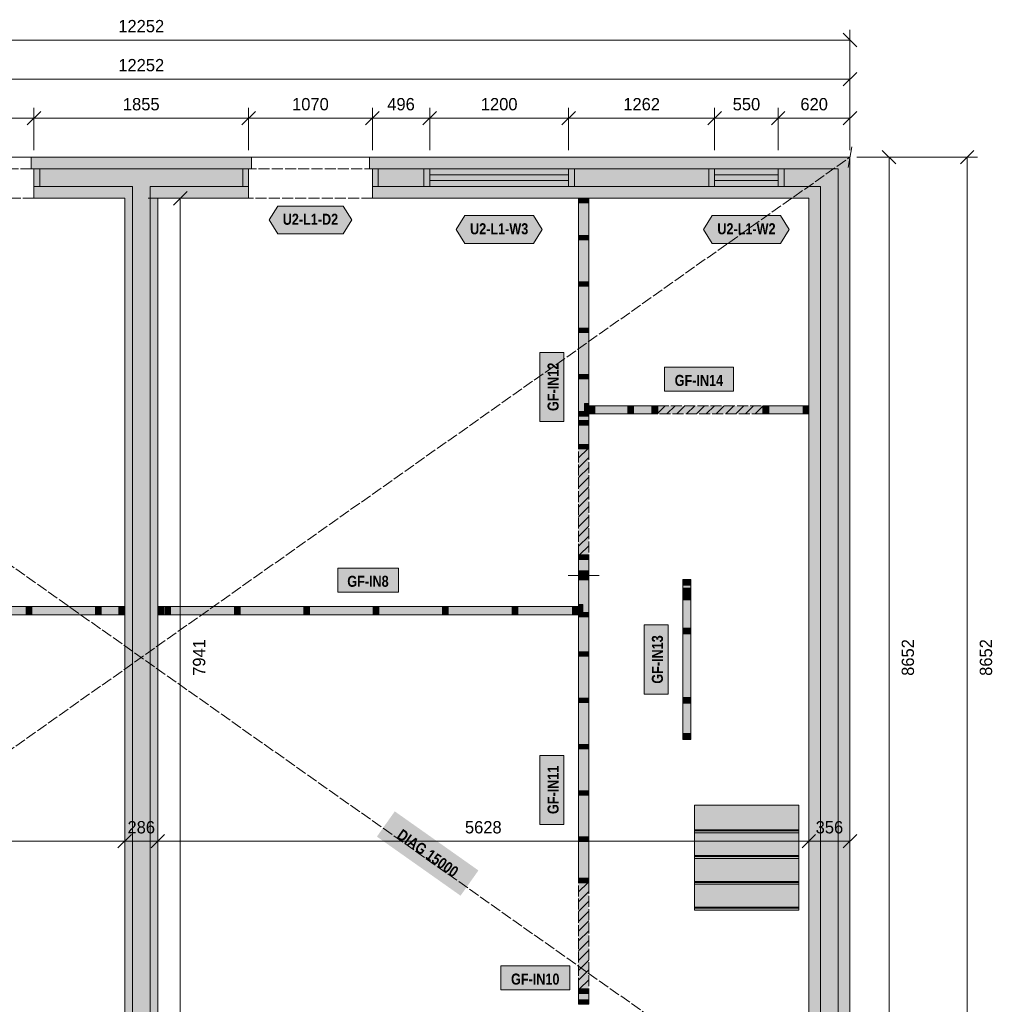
# Model space of a CAD drawing. Header units: millimetres. Extents: x 17 to 413, y 4 to 292.
# Tile 3 of 5: x 149 to 261, y 109 to 222. Entities that reach past the tile are written whole.
import ezdxf
from ezdxf.enums import TextEntityAlignment as Align

# ---------------------------------------------------------------- set-up
doc = ezdxf.new("R2010")
doc.units = ezdxf.units.MM
doc.linetypes.add('DASHED', pattern=[1.524, 1.27, -0.254])
for name, color, linetype in [('FILL-C_B2B2B5', 7, 'Continuous'), ('FILL-EPS', 7, 'Continuous'), ('FILL-TEAL_DK', 7, 'Continuous'), ('FILL-TIMBER', 7, 'Continuous'), ('FILL-WHITE', 7, 'Continuous'), ('LINE-C_85297A', 7, 'Continuous'), ('LINE-C_85297A-DASH', 7, 'DASHED'), ('LINE-INK', 7, 'Continuous'), ('LINE-INK-DASH', 7, 'DASHED'), ('LINE-STEEL_GREY', 7, 'Continuous'), ('LINE-STEEL_GREY-DASH', 7, 'DASHED'), ('LINE-TEAL_DK', 7, 'Continuous'), ('LINE-TIMBER_DK', 7, 'Continuous'), ('TEXT-C_85297A', 7, 'Continuous'), ('TEXT-INK', 7, 'Continuous'), ('TEXT-TEAL_DK', 7, 'Continuous')]:
    doc.layers.add(name, color=color, linetype=linetype)
doc.styles.add('OpenSansCondensed-Bold', font='OpenSansCondensed-Bold.ttf')

msp = doc.modelspace()

# ---------------------------------------------------------------- hatches: boundary and pattern name
at = {"layer": 'FILL-C_B2B2B5', "true_color": 0xb2b2b5}
h = msp.add_hatch(color=253, dxfattribs=at)
h.dxf.hatch_style = 1
h.paths.add_polyline_path([(150.63, 205.08), (175.36, 205.08), (175.36, 203.05), (164.02, 203.05), (164.02, 94.45), (170.75, 94.45), (170.75, 92.42), (155.26, 92.42), (155.26, 94.45), (161.98, 94.45), (161.98, 203.05), (150.63, 203.05)])
h = msp.add_hatch(color=253, dxfattribs=at)
h.dxf.hatch_style = 1
h.paths.add_polyline_path([(189.64, 205.08), (243.33, 205.08), (243.33, 92.42), (230.14, 92.42), (230.14, 94.45), (241.3, 94.45), (241.3, 203.05), (189.64, 203.05)])
at = {"layer": 'FILL-EPS', "true_color": 0xccffff}
h = msp.add_hatch(color=7, dxfattribs=at)
h.dxf.hatch_style = 1
h.paths.add_polyline_path([(150.63, 205.09), (150.3, 205.09), (150.3, 206.43), (175.7, 206.43), (175.7, 205.09), (175.36, 205.09), (175.36, 205.08), (150.63, 205.08)])
h = msp.add_hatch(color=7, dxfattribs=at)
h.dxf.hatch_style = 1
h.paths.add_polyline_path([(189.64, 205.09), (189.3, 205.09), (189.3, 206.43), (244.68, 206.43), (244.68, 91.07), (229.81, 91.07), (229.81, 92.41), (230.14, 92.41), (230.14, 92.42), (243.33, 92.42), (243.33, 205.08), (189.64, 205.08)])
h = msp.add_hatch(color=7, dxfattribs=at)
h.dxf.hatch_style = 1
h.paths.add_polyline_path([(150.63, 201.69), (150.63, 203.05), (161.98, 203.05), (161.98, 94.45), (155.26, 94.45), (155.26, 95.81), (161.1, 95.81), (161.1, 201.69)])
h = msp.add_hatch(color=7, dxfattribs=at)
h.dxf.hatch_style = 1
h.paths.add_polyline_path([(175.36, 201.69), (164.91, 201.69), (164.91, 95.81), (170.75, 95.81), (170.75, 94.45), (164.02, 94.45), (164.02, 203.05), (175.36, 203.05)])
h = msp.add_hatch(color=7, dxfattribs=at)
h.dxf.hatch_style = 1
h.paths.add_polyline_path([(239.94, 201.69), (189.64, 201.69), (189.64, 203.05), (241.3, 203.05), (241.3, 94.45), (230.14, 94.45), (230.14, 95.81), (239.94, 95.81)])
at = {"layer": 'FILL-TEAL_DK', "true_color": 0x006b5c}
h = msp.add_hatch(color=126, dxfattribs=at)
h.dxf.hatch_style = 1
h.paths.add_polyline_path([(150.63, 203.04), (150.63, 205.08), (151.3, 205.08), (151.3, 203.04), (150.63, 203.04)])
h = msp.add_hatch(color=126, dxfattribs=at)
h.dxf.hatch_style = 1
h.paths.add_polyline_path([(174.7, 203.04), (174.7, 205.08), (175.37, 205.08), (175.37, 203.04), (174.7, 203.04)])
h = msp.add_hatch(color=126, dxfattribs=at)
h.dxf.hatch_style = 1
h.paths.add_polyline_path([(189.64, 203.04), (189.64, 205.08), (190.3, 205.08), (190.3, 203.04), (189.64, 203.04)])
h = msp.add_hatch(color=126, dxfattribs=at)
h.dxf.hatch_style = 1
h.paths.add_polyline_path([(195.58, 205.08), (196.25, 205.08), (196.25, 203.04), (195.58, 203.04)])
h = msp.add_hatch(color=126, dxfattribs=at)
h.dxf.hatch_style = 1
h.paths.add_polyline_path([(212.25, 205.08), (212.92, 205.08), (212.92, 203.04), (212.25, 203.04)])
h = msp.add_hatch(color=126, dxfattribs=at)
h.dxf.hatch_style = 1
h.paths.add_polyline_path([(228.42, 205.08), (229.08, 205.08), (229.08, 203.04), (228.42, 203.04)])
h = msp.add_hatch(color=126, dxfattribs=at)
h.dxf.hatch_style = 1
h.paths.add_polyline_path([(236.42, 205.08), (237.08, 205.08), (237.08, 203.04), (236.42, 203.04)])
at = {"layer": 'FILL-TIMBER', "true_color": 0xeddbb8}
h = msp.add_hatch(color=254, dxfattribs=at)
h.dxf.hatch_style = 1
h.paths.add_polyline_path([(214.58, 201.69), (214.58, 201.38), (214.58, 201.18), (214.11, 201.18), (213.39, 201.18), (213.39, 201.49), (213.39, 201.69), (213.85, 201.69)])
h = msp.add_hatch(color=254, dxfattribs=at)
h.dxf.hatch_style = 1
h.paths.add_polyline_path([(214.58, 197.39), (214.58, 197.09), (214.58, 196.89), (214.11, 196.89), (213.39, 196.89), (213.39, 197.2), (213.39, 197.39), (213.85, 197.39)])
h = msp.add_hatch(color=254, dxfattribs=at)
h.dxf.hatch_style = 1
h.paths.add_polyline_path([(214.58, 192.06), (214.58, 191.75), (214.58, 191.55), (214.11, 191.55), (213.39, 191.55), (213.39, 191.86), (213.39, 192.06), (213.85, 192.06)])
h = msp.add_hatch(color=254, dxfattribs=at)
h.dxf.hatch_style = 1
h.paths.add_polyline_path([(214.58, 186.73), (214.58, 186.42), (214.58, 186.22), (214.11, 186.22), (213.39, 186.22), (213.39, 186.53), (213.39, 186.73), (213.85, 186.73)])
h = msp.add_hatch(color=254, dxfattribs=at)
h.dxf.hatch_style = 1
h.paths.add_polyline_path([(214.58, 181.39), (214.58, 181.09), (214.58, 180.89), (214.11, 180.89), (213.39, 180.89), (213.39, 181.2), (213.39, 181.39), (213.85, 181.39)])
h = msp.add_hatch(color=254, dxfattribs=at)
h.dxf.hatch_style = 1
h.paths.add_polyline_path([(214.58, 177.1), (214.58, 176.79), (214.58, 176.59), (214.11, 176.59), (213.39, 176.59), (213.39, 176.9), (213.39, 177.1), (213.85, 177.1)])
h = msp.add_hatch(color=254, dxfattribs=at)
h.dxf.hatch_style = 1
h.paths.add_polyline_path([(214.58, 178.03), (214.58, 177.46), (214.58, 177.1), (214.38, 177.1), (214.07, 177.1), (214.07, 177.67), (214.07, 178.03), (214.27, 178.03)])
h = msp.add_hatch(color=254, dxfattribs=at)
h.dxf.hatch_style = 1
h.paths.add_polyline_path([(215.27, 176.85), (214.86, 176.85), (214.6, 176.85), (214.6, 177.2), (214.6, 177.78), (215.01, 177.78), (215.27, 177.78), (215.27, 177.42)])
h = msp.add_hatch(color=254, dxfattribs=at)
h.dxf.hatch_style = 1
h.paths.add_polyline_path([(219.73, 176.85), (219.31, 176.85), (219.06, 176.85), (219.06, 177.2), (219.06, 177.78), (219.47, 177.78), (219.73, 177.78), (219.73, 177.42)])
h = msp.add_hatch(color=254, dxfattribs=at)
h.dxf.hatch_style = 1
h.paths.add_polyline_path([(222.52, 176.85), (222.1, 176.85), (221.85, 176.85), (221.85, 177.2), (221.85, 177.78), (222.26, 177.78), (222.52, 177.78), (222.52, 177.42)])
h = msp.add_hatch(color=254, dxfattribs=at)
h.dxf.hatch_style = 1
h.paths.add_polyline_path([(235.32, 176.85), (234.9, 176.85), (234.65, 176.85), (234.65, 177.2), (234.65, 177.78), (235.06, 177.78), (235.32, 177.78), (235.32, 177.42)])
h = msp.add_hatch(color=254, dxfattribs=at)
h.dxf.hatch_style = 1
h.paths.add_polyline_path([(239.94, 176.85), (239.52, 176.85), (239.27, 176.85), (239.27, 177.2), (239.27, 177.78), (239.68, 177.78), (239.94, 177.78), (239.94, 177.42)])
h = msp.add_hatch(color=254, dxfattribs=at)
h.dxf.hatch_style = 1
h.paths.add_polyline_path([(214.58, 176.06), (214.58, 175.75), (214.58, 175.55), (214.11, 175.55), (213.39, 175.55), (213.39, 175.86), (213.39, 176.06), (213.85, 176.06)])
h = msp.add_hatch(color=254, dxfattribs=at)
h.dxf.hatch_style = 1
h.paths.add_polyline_path([(214.58, 173.31), (214.58, 173), (214.58, 172.81), (214.11, 172.81), (213.39, 172.81), (213.39, 173.12), (213.39, 173.31), (213.85, 173.31)])
h = msp.add_hatch(color=254, dxfattribs=at)
h.dxf.hatch_style = 1
h.paths.add_polyline_path([(214.58, 160.57), (214.58, 160.26), (214.58, 160.06), (214.11, 160.06), (213.39, 160.06), (213.39, 160.37), (213.39, 160.57), (213.85, 160.57)])
h = msp.add_hatch(color=254, dxfattribs=at)
h.dxf.hatch_style = 1
h.paths.add_polyline_path([(214.58, 158.73), (214.58, 158.42), (214.58, 158.22), (214.11, 158.22), (213.39, 158.22), (213.39, 158.53), (213.39, 158.73), (213.85, 158.73)])
h = msp.add_hatch(color=254, dxfattribs=at)
h.dxf.hatch_style = 1
h.paths.add_polyline_path([(214.58, 158.19), (214.58, 157.88), (214.58, 157.69), (214.11, 157.69), (213.39, 157.69), (213.39, 158), (213.39, 158.19), (213.85, 158.19)])
h = msp.add_hatch(color=254, dxfattribs=at)
h.dxf.hatch_style = 1
h.paths.add_polyline_path([(226.34, 157.32), (226.34, 157.07), (225.98, 157.07), (225.4, 157.07), (225.4, 157.48), (225.4, 157.73), (225.76, 157.73), (226.34, 157.73)])
h = msp.add_hatch(color=254, dxfattribs=at)
h.dxf.hatch_style = 1
h.paths.add_polyline_path([(226.34, 156.33), (226.34, 156.08), (225.98, 156.08), (225.4, 156.08), (225.4, 156.49), (225.4, 156.74), (225.76, 156.74), (226.34, 156.74)])
h = msp.add_hatch(color=254, dxfattribs=at)
h.dxf.hatch_style = 1
h.paths.add_polyline_path([(226.34, 155.67), (226.34, 155.41), (225.97, 155.41), (225.4, 155.41), (225.4, 155.81), (225.4, 156.08), (225.76, 156.08), (226.34, 156.08)])
h = msp.add_hatch(color=254, dxfattribs=at)
h.dxf.hatch_style = 1
h.paths.add_polyline_path([(150.39, 153.68), (149.98, 153.68), (149.73, 153.68), (149.73, 154.04), (149.73, 154.61), (150.14, 154.61), (150.39, 154.61), (150.39, 154.26)])
h = msp.add_hatch(color=254, dxfattribs=at)
h.dxf.hatch_style = 1
h.paths.add_polyline_path([(158.39, 153.68), (157.98, 153.68), (157.73, 153.68), (157.73, 154.04), (157.73, 154.61), (158.14, 154.61), (158.39, 154.61), (158.39, 154.26)])
h = msp.add_hatch(color=254, dxfattribs=at)
h.dxf.hatch_style = 1
h.paths.add_polyline_path([(161.09, 153.68), (160.68, 153.68), (160.43, 153.68), (160.43, 154.04), (160.43, 154.61), (160.84, 154.61), (161.09, 154.61), (161.09, 154.26)])
h = msp.add_hatch(color=254, dxfattribs=at)
h.dxf.hatch_style = 1
h.paths.add_polyline_path([(165.57, 153.68), (165.16, 153.68), (164.91, 153.68), (164.91, 154.04), (164.91, 154.61), (165.32, 154.61), (165.57, 154.61), (165.57, 154.26)])
h = msp.add_hatch(color=254, dxfattribs=at)
h.dxf.hatch_style = 1
h.paths.add_polyline_path([(166.39, 153.68), (165.98, 153.68), (165.73, 153.68), (165.73, 154.04), (165.73, 154.61), (166.14, 154.61), (166.39, 154.61), (166.39, 154.26)])
h = msp.add_hatch(color=254, dxfattribs=at)
h.dxf.hatch_style = 1
h.paths.add_polyline_path([(174.39, 153.68), (173.98, 153.68), (173.73, 153.68), (173.73, 154.04), (173.73, 154.61), (174.14, 154.61), (174.39, 154.61), (174.39, 154.26)])
h = msp.add_hatch(color=254, dxfattribs=at)
h.dxf.hatch_style = 1
h.paths.add_polyline_path([(182.39, 153.68), (181.98, 153.68), (181.73, 153.68), (181.73, 154.04), (181.73, 154.61), (182.14, 154.61), (182.39, 154.61), (182.39, 154.26)])
h = msp.add_hatch(color=254, dxfattribs=at)
h.dxf.hatch_style = 1
h.paths.add_polyline_path([(190.39, 153.68), (189.98, 153.68), (189.73, 153.68), (189.73, 154.04), (189.73, 154.61), (190.14, 154.61), (190.39, 154.61), (190.39, 154.26)])
h = msp.add_hatch(color=254, dxfattribs=at)
h.dxf.hatch_style = 1
h.paths.add_polyline_path([(198.39, 153.68), (197.98, 153.68), (197.73, 153.68), (197.73, 154.04), (197.73, 154.61), (198.14, 154.61), (198.39, 154.61), (198.39, 154.26)])
h = msp.add_hatch(color=254, dxfattribs=at)
h.dxf.hatch_style = 1
h.paths.add_polyline_path([(206.39, 153.68), (205.98, 153.68), (205.73, 153.68), (205.73, 154.04), (205.73, 154.61), (206.14, 154.61), (206.39, 154.61), (206.39, 154.26)])
h = msp.add_hatch(color=254, dxfattribs=at)
h.dxf.hatch_style = 1
h.paths.add_polyline_path([(213.36, 153.68), (212.95, 153.68), (212.7, 153.68), (212.7, 154.04), (212.7, 154.61), (213.11, 154.61), (213.36, 154.61), (213.36, 154.26)])
h = msp.add_hatch(color=254, dxfattribs=at)
h.dxf.hatch_style = 1
h.paths.add_polyline_path([(213.9, 154.87), (213.9, 154.3), (213.9, 153.93), (213.7, 153.93), (213.39, 153.93), (213.39, 154.5), (213.39, 154.87), (213.59, 154.87)])
h = msp.add_hatch(color=254, dxfattribs=at)
h.dxf.hatch_style = 1
h.paths.add_polyline_path([(214.58, 153.93), (214.58, 153.62), (214.58, 153.43), (214.11, 153.43), (213.39, 153.43), (213.39, 153.74), (213.39, 153.93), (213.85, 153.93)])
h = msp.add_hatch(color=254, dxfattribs=at)
h.dxf.hatch_style = 1
h.paths.add_polyline_path([(226.34, 151.77), (226.34, 151.47), (225.92, 151.47), (225.4, 151.47), (225.4, 151.84), (225.4, 152.14), (225.81, 152.14), (226.34, 152.14)])
h = msp.add_hatch(color=254, dxfattribs=at)
h.dxf.hatch_style = 1
h.paths.add_polyline_path([(214.58, 149.39), (214.58, 149.09), (214.58, 148.89), (214.11, 148.89), (213.39, 148.89), (213.39, 149.2), (213.39, 149.39), (213.85, 149.39)])
h = msp.add_hatch(color=254, dxfattribs=at)
h.dxf.hatch_style = 1
h.paths.add_polyline_path([(214.58, 144.06), (214.58, 143.75), (214.58, 143.55), (214.11, 143.55), (213.39, 143.55), (213.39, 143.86), (213.39, 144.06), (213.85, 144.06)])
h = msp.add_hatch(color=254, dxfattribs=at)
h.dxf.hatch_style = 1
h.paths.add_polyline_path([(226.34, 143.88), (226.34, 143.47), (225.75, 143.47), (225.4, 143.47), (225.4, 143.72), (225.4, 144.14), (225.97, 144.14), (226.34, 144.14)])
h = msp.add_hatch(color=254, dxfattribs=at)
h.dxf.hatch_style = 1
h.paths.add_polyline_path([(226.34, 139.81), (226.34, 139.31), (225.6, 139.31), (225.4, 139.31), (225.4, 139.45), (225.4, 139.97), (226.11, 139.97), (226.34, 139.97)])
h = msp.add_hatch(color=254, dxfattribs=at)
h.dxf.hatch_style = 1
h.paths.add_polyline_path([(214.58, 138.73), (214.58, 138.42), (214.58, 138.22), (214.11, 138.22), (213.39, 138.22), (213.39, 138.53), (213.39, 138.73), (213.85, 138.73)])
h = msp.add_hatch(color=254, dxfattribs=at)
h.dxf.hatch_style = 1
h.paths.add_polyline_path([(214.58, 133.39), (214.58, 133.09), (214.58, 132.89), (214.11, 132.89), (213.39, 132.89), (213.39, 133.2), (213.39, 133.39), (213.85, 133.39)])
h = msp.add_hatch(color=254, dxfattribs=at)
h.dxf.hatch_style = 1
h.paths.add_polyline_path([(214.58, 128.06), (214.58, 127.75), (214.58, 127.55), (214.11, 127.55), (213.39, 127.55), (213.39, 127.86), (213.39, 128.06), (213.85, 128.06)])
h = msp.add_hatch(color=254, dxfattribs=at)
h.dxf.hatch_style = 1
h.paths.add_polyline_path([(214.58, 123.29), (214.58, 122.98), (214.58, 122.78), (214.11, 122.78), (213.39, 122.78), (213.39, 123.09), (213.39, 123.29), (213.85, 123.29)])
h = msp.add_hatch(color=254, dxfattribs=at)
h.dxf.hatch_style = 1
h.paths.add_polyline_path([(214.58, 110.54), (214.58, 110.23), (214.58, 110.03), (214.11, 110.03), (213.39, 110.03), (213.39, 110.34), (213.39, 110.54), (213.85, 110.54)])
h = msp.add_hatch(color=254, dxfattribs=at)
h.dxf.hatch_style = 1
h.paths.add_polyline_path([(214.58, 109.29), (214.58, 108.98), (214.58, 108.78), (214.11, 108.78), (213.39, 108.78), (213.39, 109.09), (213.39, 109.29), (213.85, 109.29)])
at = {"layer": 'FILL-WHITE', "true_color": 0xfaf5e8}
h = msp.add_hatch(color=7, dxfattribs=at)
h.dxf.hatch_style = 1
h.paths.add_polyline_path([(213.39, 176.06), (213.39, 176.59), (213.39, 176.9), (213.39, 177.1), (213.39, 180.89), (213.39, 181.2), (213.39, 181.39), (213.39, 186.22), (213.39, 186.53), (213.39, 186.73), (213.39, 191.55), (213.39, 191.86), (213.39, 192.06), (213.39, 196.89), (213.39, 197.2), (213.39, 197.39), (213.39, 201.18), (213.39, 201.49), (213.39, 201.69), (213.85, 201.69), (214.58, 201.69), (214.58, 201.38), (214.58, 201.18), (214.58, 197.39), (214.58, 197.09), (214.58, 196.89), (214.58, 192.06), (214.58, 191.75), (214.58, 191.55), (214.58, 186.73), (214.58, 186.42), (214.58, 186.22), (214.58, 181.39), (214.58, 181.09), (214.58, 180.89), (214.58, 178.03), (214.58, 177.46), (214.58, 177.1), (214.58, 176.79), (214.58, 176.59), (214.58, 176.06), (214.58, 175.75), (214.58, 175.55), (214.58, 173.31), (214.58, 173), (214.58, 172.81), (214.11, 172.81), (213.39, 172.81), (213.39, 173.12), (213.39, 173.31), (213.39, 175.55), (213.39, 175.86)])
at = {"layer": 'FILL-WHITE', "true_color": 0xffffff}
h = msp.add_hatch(color=7, dxfattribs=at)
h.dxf.hatch_style = 1
h.paths.add_polyline_path([(177.74, 199.19), (178.74, 200.79), (186.26, 200.79), (187.26, 199.19), (186.26, 197.59), (178.74, 197.59)])
h = msp.add_hatch(color=7, dxfattribs=at)
h.dxf.hatch_style = 1
h.paths.add_polyline_path([(199.31, 198.09), (200.31, 199.69), (208.19, 199.69), (209.19, 198.09), (208.19, 196.49), (200.31, 196.49)])
h = msp.add_hatch(color=7, dxfattribs=at)
h.dxf.hatch_style = 1
h.paths.add_polyline_path([(227.81, 198.09), (228.81, 199.69), (236.69, 199.69), (237.69, 198.09), (236.69, 196.49), (228.81, 196.49)])
h = msp.add_hatch(color=7, dxfattribs=at)
h.dxf.hatch_style = 1
h.paths.add_polyline_path([(211.7, 175.97), (211.7, 183.93), (208.94, 183.93), (208.94, 175.97)])
h = msp.add_hatch(color=7, dxfattribs=at)
h.dxf.hatch_style = 1
h.paths.add_polyline_path([(223.29, 179.46), (231.25, 179.46), (231.25, 182.23), (223.29, 182.23)])
at = {"layer": 'FILL-WHITE', "true_color": 0xfaf5e8}
h = msp.add_hatch(color=7, dxfattribs=at)
h.dxf.hatch_style = 1
h.paths.add_polyline_path([(214.6, 176.85), (214.6, 177.2), (214.6, 177.78), (215.01, 177.78), (215.27, 177.78), (219.06, 177.78), (219.47, 177.78), (219.73, 177.78), (221.85, 177.78), (222.26, 177.78), (222.52, 177.78), (222.52, 177.42), (222.52, 176.85), (222.1, 176.85), (221.85, 176.85), (219.73, 176.85), (219.31, 176.85), (219.06, 176.85), (215.27, 176.85), (214.86, 176.85)])
at = {"layer": 'FILL-WHITE', "true_color": 0xffffff}
h = msp.add_hatch(color=7, dxfattribs=at)
h.dxf.hatch_style = 1
h.paths.add_polyline_path([(222.52, 176.85), (222.52, 177.78), (234.65, 177.78), (234.65, 176.85)])
at = {"layer": 'FILL-WHITE', "true_color": 0xfaf5e8}
h = msp.add_hatch(color=7, dxfattribs=at)
h.dxf.hatch_style = 1
h.paths.add_polyline_path([(234.65, 177.2), (234.65, 177.78), (235.06, 177.78), (235.32, 177.78), (239.27, 177.78), (239.68, 177.78), (239.94, 177.78), (239.94, 177.42), (239.94, 176.85), (239.52, 176.85), (239.27, 176.85), (235.32, 176.85), (234.9, 176.85), (234.65, 176.85)])
at = {"layer": 'FILL-WHITE', "true_color": 0xffffff}
h = msp.add_hatch(color=7, dxfattribs=at)
h.dxf.hatch_style = 1
h.paths.add_polyline_path([(213.39, 160.57), (213.39, 172.81), (214.58, 172.81), (214.58, 160.57)])
at = {"layer": 'FILL-WHITE', "true_color": 0xfaf5e8}
h = msp.add_hatch(color=7, dxfattribs=at)
h.dxf.hatch_style = 1
h.paths.add_polyline_path([(214.11, 158.22), (213.39, 158.22), (213.39, 158.53), (213.39, 158.73), (213.39, 160.06), (213.39, 160.37), (213.39, 160.57), (213.85, 160.57), (214.58, 160.57), (214.58, 160.26), (214.58, 160.06), (214.58, 158.73), (214.58, 158.42), (214.58, 158.22)])
at = {"layer": 'FILL-WHITE', "true_color": 0xffffff}
h = msp.add_hatch(color=7, dxfattribs=at)
h.dxf.hatch_style = 1
h.paths.add_polyline_path([(185.64, 156.3), (192.63, 156.3), (192.63, 159.06), (185.64, 159.06)])
at = {"layer": 'FILL-WHITE', "true_color": 0xfaf5e8}
h = msp.add_hatch(color=7, dxfattribs=at)
h.dxf.hatch_style = 1
h.paths.add_polyline_path([(213.39, 128.06), (213.39, 132.89), (213.39, 133.2), (213.39, 133.39), (213.39, 138.22), (213.39, 138.53), (213.39, 138.73), (213.39, 143.55), (213.39, 143.86), (213.39, 144.06), (213.39, 148.89), (213.39, 149.2), (213.39, 149.39), (213.39, 153.43), (213.39, 153.74), (213.39, 153.93), (213.39, 154.5), (213.39, 154.87), (213.39, 157.69), (213.39, 158), (213.39, 158.19), (213.85, 158.19), (214.58, 158.19), (214.58, 157.88), (214.58, 157.69), (214.58, 153.93), (214.58, 153.62), (214.58, 153.43), (214.58, 149.39), (214.58, 149.09), (214.58, 148.89), (214.58, 144.06), (214.58, 143.75), (214.58, 143.55), (214.58, 138.73), (214.58, 138.42), (214.58, 138.22), (214.58, 133.39), (214.58, 133.09), (214.58, 132.89), (214.58, 128.06), (214.58, 127.75), (214.58, 127.55), (214.58, 123.29), (214.58, 122.98), (214.58, 122.78), (214.11, 122.78), (213.39, 122.78), (213.39, 123.09), (213.39, 123.29), (213.39, 127.55), (213.39, 127.86)])
h = msp.add_hatch(color=7, dxfattribs=at)
h.dxf.hatch_style = 1
h.paths.add_polyline_path([(225.6, 139.31), (225.4, 139.31), (225.4, 139.45), (225.4, 139.97), (225.4, 143.47), (225.4, 143.72), (225.4, 144.14), (225.4, 151.47), (225.4, 151.84), (225.4, 152.14), (225.4, 155.41), (225.4, 155.81), (225.4, 156.08), (225.4, 156.49), (225.4, 156.74), (225.4, 157.07), (225.4, 157.48), (225.4, 157.73), (225.76, 157.73), (226.34, 157.73), (226.34, 157.32), (226.34, 157.07), (226.34, 156.74), (226.34, 156.33), (226.34, 156.08), (226.34, 155.67), (226.34, 155.41), (226.34, 152.14), (226.34, 151.77), (226.34, 151.47), (226.34, 144.14), (226.34, 143.88), (226.34, 143.47), (226.34, 139.97), (226.34, 139.81), (226.34, 139.31)])
h = msp.add_hatch(color=7, dxfattribs=at)
h.dxf.hatch_style = 1
h.paths.add_polyline_path([(112.64, 154.04), (112.64, 154.61), (113.05, 154.61), (113.3, 154.61), (117.73, 154.61), (118.14, 154.61), (118.39, 154.61), (125.73, 154.61), (126.14, 154.61), (126.39, 154.61), (133.73, 154.61), (134.14, 154.61), (134.39, 154.61), (141.73, 154.61), (142.14, 154.61), (142.39, 154.61), (149.73, 154.61), (150.14, 154.61), (150.39, 154.61), (157.73, 154.61), (158.14, 154.61), (158.39, 154.61), (160.43, 154.61), (160.84, 154.61), (161.09, 154.61), (161.09, 154.26), (161.09, 153.68), (160.68, 153.68), (160.43, 153.68), (158.39, 153.68), (157.98, 153.68), (157.73, 153.68), (150.39, 153.68), (149.98, 153.68), (149.73, 153.68), (142.39, 153.68), (141.98, 153.68), (141.73, 153.68), (134.39, 153.68), (133.98, 153.68), (133.73, 153.68), (126.39, 153.68), (125.98, 153.68), (125.73, 153.68), (118.39, 153.68), (117.98, 153.68), (117.73, 153.68), (113.3, 153.68), (112.89, 153.68), (112.64, 153.68)])
h = msp.add_hatch(color=7, dxfattribs=at)
h.dxf.hatch_style = 1
h.paths.add_polyline_path([(164.91, 154.04), (164.91, 154.61), (165.32, 154.61), (165.57, 154.61), (165.73, 154.61), (166.14, 154.61), (166.39, 154.61), (173.73, 154.61), (174.14, 154.61), (174.39, 154.61), (181.73, 154.61), (182.14, 154.61), (182.39, 154.61), (189.73, 154.61), (190.14, 154.61), (190.39, 154.61), (197.73, 154.61), (198.14, 154.61), (198.39, 154.61), (205.73, 154.61), (206.14, 154.61), (206.39, 154.61), (212.7, 154.61), (213.11, 154.61), (213.36, 154.61), (213.36, 154.26), (213.36, 153.68), (212.95, 153.68), (212.7, 153.68), (206.39, 153.68), (205.98, 153.68), (205.73, 153.68), (198.39, 153.68), (197.98, 153.68), (197.73, 153.68), (190.39, 153.68), (189.98, 153.68), (189.73, 153.68), (182.39, 153.68), (181.98, 153.68), (181.73, 153.68), (174.39, 153.68), (173.98, 153.68), (173.73, 153.68), (166.39, 153.68), (165.98, 153.68), (165.73, 153.68), (165.57, 153.68), (165.16, 153.68), (164.91, 153.68)])
at = {"layer": 'FILL-WHITE', "true_color": 0xffffff}
h = msp.add_hatch(color=7, dxfattribs=at)
h.dxf.hatch_style = 1
h.paths.add_polyline_path([(223.72, 144.54), (223.72, 152.5), (220.95, 152.5), (220.95, 144.54)])
h = msp.add_hatch(color=7, dxfattribs=at)
h.dxf.hatch_style = 1
h.paths.add_polyline_path([(211.7, 129.51), (211.7, 137.47), (208.94, 137.47), (208.94, 129.51)])
h = msp.add_hatch(color=7, dxfattribs=at)
h.dxf.hatch_style = 1
h.paths.add_polyline_path([(226.76, 131.73), (238.8, 131.73), (238.8, 128.55), (226.76, 128.55)])
h = msp.add_hatch(color=7, dxfattribs=at)
h.dxf.hatch_style = 1
h.paths.add_polyline_path([(190.16, 128.1), (199.8, 121.29), (201.86, 124.2), (192.22, 131.01)])
h = msp.add_hatch(color=7, dxfattribs=at)
h.dxf.hatch_style = 1
h.paths.add_polyline_path([(226.76, 128.88), (238.8, 128.88), (238.8, 128.76), (226.76, 128.76)])
h = msp.add_hatch(color=7, dxfattribs=at)
h.dxf.hatch_style = 1
h.paths.add_polyline_path([(226.76, 128.76), (238.8, 128.76), (238.8, 125.57), (226.76, 125.57)])
h = msp.add_hatch(color=7, dxfattribs=at)
h.dxf.hatch_style = 1
h.paths.add_polyline_path([(226.76, 125.91), (238.8, 125.91), (238.8, 125.79), (226.76, 125.79)])
h = msp.add_hatch(color=7, dxfattribs=at)
h.dxf.hatch_style = 1
h.paths.add_polyline_path([(226.76, 125.79), (238.8, 125.79), (238.8, 122.6), (226.76, 122.6)])
h = msp.add_hatch(color=7, dxfattribs=at)
h.dxf.hatch_style = 1
h.paths.add_polyline_path([(213.39, 110.54), (213.39, 122.78), (214.58, 122.78), (214.58, 110.54)])
h = msp.add_hatch(color=7, dxfattribs=at)
h.dxf.hatch_style = 1
h.paths.add_polyline_path([(226.76, 122.93), (238.8, 122.93), (238.8, 122.81), (226.76, 122.81)])
h = msp.add_hatch(color=7, dxfattribs=at)
h.dxf.hatch_style = 1
h.paths.add_polyline_path([(226.76, 122.81), (238.8, 122.81), (238.8, 119.63), (226.76, 119.63)])
h = msp.add_hatch(color=7, dxfattribs=at)
h.dxf.hatch_style = 1
h.paths.add_polyline_path([(226.76, 119.96), (238.8, 119.96), (238.8, 119.84), (226.76, 119.84)])
h = msp.add_hatch(color=7, dxfattribs=at)
h.dxf.hatch_style = 1
h.paths.add_polyline_path([(204.43, 110.44), (212.4, 110.44), (212.4, 113.2), (204.43, 113.2)])
at = {"layer": 'FILL-WHITE', "true_color": 0xfaf5e8}
h = msp.add_hatch(color=7, dxfattribs=at)
h.dxf.hatch_style = 1
h.paths.add_polyline_path([(214.58, 108.78), (214.11, 108.78), (213.39, 108.78), (213.39, 109.09), (213.39, 109.29), (213.39, 110.03), (213.39, 110.34), (213.39, 110.54), (213.85, 110.54), (214.58, 110.54), (214.58, 110.23), (214.58, 110.03), (214.58, 109.29), (214.58, 108.98)])

# ---------------------------------------------------------------- linework, layer by layer
at = {"layer": 'LINE-C_85297A', "lineweight": 5}
msp.add_line((244.48, 205.25), (244.89, 207.62), dxfattribs=at)
at = {"layer": 'LINE-C_85297A-DASH', "lineweight": 5}
for p, q in [((81.32, 91.07), (244.68, 206.43)), ((81.32, 206.43), (244.68, 91.07))]:
    msp.add_line(p, q, dxfattribs=at)
at = {"layer": 'LINE-INK', "lineweight": 5}
for p, q in [((245.46, 219.16), (243.9, 220.71)), ((244.68, 207.23), (244.68, 221.13)), ((244.68, 219.93), (81.32, 219.93)), ((243.9, 214.66), (245.46, 216.21)), ((244.68, 207.23), (244.68, 216.63)), ((81.32, 215.43), (244.68, 215.43)), ((149.85, 210.16), (151.41, 211.71)), ((150.63, 207.23), (150.63, 212.13)), ((174.59, 210.16), (176.15, 211.71)), ((175.37, 207.23), (175.37, 212.13)), ((188.86, 210.16), (190.41, 211.71)), ((189.64, 207.23), (189.64, 212.13)), ((195.47, 210.16), (197.03, 211.71)), ((196.25, 207.23), (196.25, 212.13)), ((211.47, 210.16), (213.03, 211.71)), ((212.25, 207.23), (212.25, 212.13)), ((228.3, 210.16), (229.86, 211.71)), ((229.08, 207.23), (229.08, 212.13)), ((235.64, 210.16), (237.19, 211.71)), ((236.42, 207.23), (236.42, 212.13)), ((243.9, 210.16), (245.46, 211.71)), ((244.68, 207.23), (244.68, 212.13)), ((81.32, 210.93), (244.68, 210.93)), ((248.4, 207.21), (249.96, 205.66)), ((257.4, 205.66), (258.96, 207.21)), ((212.25, 206.43), (196.25, 206.43)), ((236.42, 206.43), (229.08, 206.43)), ((245.48, 206.43), (250.38, 206.43)), ((245.48, 206.43), (259.38, 206.43)), ((249.18, 206.43), (249.18, 91.07)), ((258.18, 91.07), (258.18, 206.43)), ((212.25, 204.4), (196.25, 204.4)), ((236.42, 204.4), (229.08, 204.4)), ((212.25, 203.73), (196.25, 203.73)), ((236.42, 203.73), (229.08, 203.73)), ((166.72, 200.91), (168.28, 202.47)), ((163.8, 201.69), (168.7, 201.69)), ((167.5, 95.81), (167.5, 201.69)), ((212.25, 201.69), (196.25, 201.69)), ((236.42, 201.69), (229.08, 201.69)), ((215.78, 158.21), (212.19, 158.21)), ((160.32, 126.8), (161.87, 128.35)), ((161.09, 127.57), (161.09, 128.77)), ((164.13, 126.8), (165.68, 128.35)), ((164.91, 127.57), (164.91, 128.77)), ((239.16, 126.8), (240.72, 128.35)), ((239.94, 127.57), (239.94, 128.77)), ((243.9, 126.8), (245.46, 128.35)), ((244.68, 127.57), (244.68, 128.77)), ((81.32, 127.57), (244.68, 127.57))]:
    msp.add_line(p, q, dxfattribs=at)
for points in [[(161.1, 201.69), (150.63, 201.69), (150.63, 205.09), (150.3, 205.09), (150.3, 206.43), (175.7, 206.43), (175.7, 205.09), (175.36, 205.09), (175.36, 201.69), (164.91, 201.69), (164.91, 95.81), (170.75, 95.81), (170.75, 92.41), (171.08, 92.41), (171.08, 91.07), (154.92, 91.07), (154.92, 92.41), (155.26, 92.41), (155.26, 95.81), (161.1, 95.81)], [(239.94, 95.81), (239.94, 201.69), (189.64, 201.69), (189.64, 205.09), (189.3, 205.09), (189.3, 206.43), (244.68, 206.43), (244.68, 91.07), (229.81, 91.07), (229.81, 92.41), (230.14, 92.41), (230.14, 95.81)], [(213.39, 176.06), (213.39, 176.59), (213.39, 176.9), (213.39, 177.1), (213.39, 180.89), (213.39, 181.2), (213.39, 181.39), (213.39, 186.22), (213.39, 186.53), (213.39, 186.73), (213.39, 191.55), (213.39, 191.86), (213.39, 192.06), (213.39, 196.89), (213.39, 197.2), (213.39, 197.39), (213.39, 201.18), (213.39, 201.49), (213.39, 201.69), (213.39, 201.69), (213.85, 201.69), (214.58, 201.69), (214.58, 201.69), (214.58, 201.38), (214.58, 201.18), (214.58, 197.39), (214.58, 197.09), (214.58, 196.89), (214.58, 192.06), (214.58, 191.75), (214.58, 191.55), (214.58, 186.73), (214.58, 186.42), (214.58, 186.22), (214.58, 181.39), (214.58, 181.09), (214.58, 180.89), (214.58, 178.03), (214.58, 177.46), (214.58, 177.1), (214.58, 176.79), (214.58, 176.59), (214.58, 176.06), (214.58, 175.75), (214.58, 175.55), (214.58, 173.31), (214.58, 173), (214.58, 172.81), (214.58, 172.81), (214.11, 172.81), (213.39, 172.81), (213.39, 172.81), (213.39, 173.12), (213.39, 173.31), (213.39, 175.55), (213.39, 175.86)], [(211.7, 175.97), (211.7, 183.93), (208.94, 183.93), (208.94, 175.97)], [(223.29, 179.46), (231.25, 179.46), (231.25, 182.23), (223.29, 182.23)], [(214.6, 176.85), (214.6, 177.2), (214.6, 177.78), (215.01, 177.78), (215.27, 177.78), (219.06, 177.78), (219.47, 177.78), (219.73, 177.78), (221.85, 177.78), (222.26, 177.78), (222.52, 177.78), (222.52, 177.42), (222.52, 176.85), (222.1, 176.85), (221.85, 176.85), (219.73, 176.85), (219.31, 176.85), (219.06, 176.85), (215.27, 176.85), (214.86, 176.85)], [(234.65, 177.2), (234.65, 177.78), (235.06, 177.78), (235.32, 177.78), (239.27, 177.78), (239.68, 177.78), (239.94, 177.78), (239.94, 177.42), (239.94, 176.85), (239.52, 176.85), (239.27, 176.85), (235.32, 176.85), (234.9, 176.85), (234.65, 176.85)], [(214.11, 158.22), (213.39, 158.22), (213.39, 158.53), (213.39, 158.73), (213.39, 160.06), (213.39, 160.37), (213.39, 160.57), (213.85, 160.57), (214.58, 160.57), (214.58, 160.26), (214.58, 160.06), (214.58, 158.73), (214.58, 158.42), (214.58, 158.22)], [(185.64, 156.3), (192.63, 156.3), (192.63, 159.06), (185.64, 159.06)], [(213.39, 128.06), (213.39, 132.89), (213.39, 133.2), (213.39, 133.39), (213.39, 138.22), (213.39, 138.53), (213.39, 138.73), (213.39, 143.55), (213.39, 143.86), (213.39, 144.06), (213.39, 148.89), (213.39, 149.2), (213.39, 149.39), (213.39, 153.43), (213.39, 153.74), (213.39, 153.93), (213.39, 154.5), (213.39, 154.87), (213.39, 157.69), (213.39, 158), (213.39, 158.19), (213.39, 158.19), (213.39, 158.19), (213.39, 158.19), (213.85, 158.19), (214.58, 158.19), (214.58, 158.19), (214.58, 158.19), (214.58, 158.19), (214.58, 157.88), (214.58, 157.69), (214.58, 153.93), (214.58, 153.62), (214.58, 153.43), (214.58, 149.39), (214.58, 149.09), (214.58, 148.89), (214.58, 144.06), (214.58, 143.75), (214.58, 143.55), (214.58, 138.73), (214.58, 138.42), (214.58, 138.22), (214.58, 133.39), (214.58, 133.09), (214.58, 132.89), (214.58, 128.06), (214.58, 127.75), (214.58, 127.55), (214.58, 123.29), (214.58, 122.98), (214.58, 122.78), (214.58, 122.78), (214.58, 122.78), (214.58, 122.78), (214.11, 122.78), (213.39, 122.78), (213.39, 122.78), (213.39, 122.78), (213.39, 122.78), (213.39, 123.09), (213.39, 123.29), (213.39, 127.55), (213.39, 127.86)], [(225.6, 139.31), (225.4, 139.31), (225.4, 139.45), (225.4, 139.97), (225.4, 143.47), (225.4, 143.72), (225.4, 144.14), (225.4, 151.47), (225.4, 151.84), (225.4, 152.14), (225.4, 155.41), (225.4, 155.81), (225.4, 156.08), (225.4, 156.49), (225.4, 156.74), (225.4, 157.07), (225.4, 157.48), (225.4, 157.73), (225.76, 157.73), (226.34, 157.73), (226.34, 157.32), (226.34, 157.07), (226.34, 156.74), (226.34, 156.33), (226.34, 156.08), (226.34, 155.67), (226.34, 155.41), (226.34, 152.14), (226.34, 151.77), (226.34, 151.47), (226.34, 144.14), (226.34, 143.88), (226.34, 143.47), (226.34, 139.97), (226.34, 139.81), (226.34, 139.31)], [(164.91, 154.04), (164.91, 154.61), (164.91, 154.61), (164.91, 154.61), (164.91, 154.61), (165.32, 154.61), (165.57, 154.61), (165.73, 154.61), (166.14, 154.61), (166.39, 154.61), (173.73, 154.61), (174.14, 154.61), (174.39, 154.61), (181.73, 154.61), (182.14, 154.61), (182.39, 154.61), (189.73, 154.61), (190.14, 154.61), (190.39, 154.61), (197.73, 154.61), (198.14, 154.61), (198.39, 154.61), (205.73, 154.61), (206.14, 154.61), (206.39, 154.61), (212.7, 154.61), (213.11, 154.61), (213.36, 154.61), (213.36, 154.61), (213.36, 154.61), (213.36, 154.61), (213.36, 154.26), (213.36, 153.68), (213.36, 153.68), (213.36, 153.68), (213.36, 153.68), (212.95, 153.68), (212.7, 153.68), (206.39, 153.68), (205.98, 153.68), (205.73, 153.68), (198.39, 153.68), (197.98, 153.68), (197.73, 153.68), (190.39, 153.68), (189.98, 153.68), (189.73, 153.68), (182.39, 153.68), (181.98, 153.68), (181.73, 153.68), (174.39, 153.68), (173.98, 153.68), (173.73, 153.68), (166.39, 153.68), (165.98, 153.68), (165.73, 153.68), (165.57, 153.68), (165.16, 153.68), (164.91, 153.68), (164.91, 153.68), (164.91, 153.68), (164.91, 153.68)], [(223.72, 144.54), (223.72, 152.5), (220.95, 152.5), (220.95, 144.54)], [(211.7, 129.51), (211.7, 137.47), (208.94, 137.47), (208.94, 129.51)], [(226.76, 131.73), (226.76, 131.73), (238.8, 131.73), (238.8, 128.55), (238.8, 128.55), (238.8, 128.55), (226.76, 128.55), (226.76, 131.73)], [(226.76, 128.88), (226.76, 128.88), (226.76, 128.88), (238.8, 128.88), (238.8, 128.76), (238.8, 128.76), (238.8, 128.76), (238.8, 128.76), (226.76, 128.76), (226.76, 128.88)], [(226.76, 128.76), (226.76, 128.76), (238.8, 128.76), (238.8, 125.57), (238.8, 125.57), (238.8, 125.57), (226.76, 125.57), (226.76, 128.76)], [(226.76, 125.91), (226.76, 125.91), (226.76, 125.91), (238.8, 125.91), (238.8, 125.79), (238.8, 125.79), (238.8, 125.79), (238.8, 125.79), (226.76, 125.79), (226.76, 125.91)], [(226.76, 125.79), (226.76, 125.79), (238.8, 125.79), (238.8, 122.6), (238.8, 122.6), (238.8, 122.6), (226.76, 122.6), (226.76, 125.79)], [(226.76, 122.93), (226.76, 122.93), (226.76, 122.93), (238.8, 122.93), (238.8, 122.81), (238.8, 122.81), (238.8, 122.81), (238.8, 122.81), (226.76, 122.81), (226.76, 122.93)], [(226.76, 122.81), (226.76, 122.81), (238.8, 122.81), (238.8, 119.63), (238.8, 119.63), (238.8, 119.63), (226.76, 119.63), (226.76, 122.81)], [(226.76, 119.96), (226.76, 119.96), (226.76, 119.96), (238.8, 119.96), (238.8, 119.84), (238.8, 119.84), (238.8, 119.84), (238.8, 119.84), (226.76, 119.84), (226.76, 119.96)], [(204.43, 110.44), (212.4, 110.44), (212.4, 113.2), (204.43, 113.2)], [(214.58, 108.78), (214.11, 108.78), (213.39, 108.78), (213.39, 108.78), (213.39, 109.09), (213.39, 109.29), (213.39, 110.03), (213.39, 110.34), (213.39, 110.54), (213.39, 110.54), (213.85, 110.54), (214.58, 110.54), (214.58, 110.54), (214.58, 110.23), (214.58, 110.03), (214.58, 109.29), (214.58, 108.98), (214.58, 108.78)]]:
    msp.add_lwpolyline(points, close=True, dxfattribs=at)
msp.add_lwpolyline([(142.39, 154.61), (149.73, 154.61), (150.14, 154.61), (150.39, 154.61), (157.73, 154.61), (158.14, 154.61), (158.39, 154.61), (160.43, 154.61), (160.84, 154.61), (161.09, 154.61), (161.09, 154.61), (161.09, 154.61), (161.09, 154.61), (161.09, 154.26), (161.09, 153.68), (161.09, 153.68), (161.09, 153.68), (161.09, 153.68), (160.68, 153.68), (160.43, 153.68), (158.39, 153.68), (157.98, 153.68), (157.73, 153.68), (150.39, 153.68), (149.98, 153.68), (149.73, 153.68), (142.39, 153.68)], dxfattribs=at)
at = {"layer": 'LINE-INK-DASH', "lineweight": 5}
for p, q in [((150.63, 206.43), (136.36, 206.43)), ((189.64, 206.43), (175.37, 206.43)), ((150.63, 201.69), (136.36, 201.69)), ((189.64, 201.69), (175.37, 201.69))]:
    msp.add_line(p, q, dxfattribs=at)
for points in [[(222.52, 176.85), (222.52, 177.78), (234.65, 177.78), (234.65, 176.85)], [(213.39, 160.57), (213.39, 172.81), (214.58, 172.81), (214.58, 160.57)], [(213.39, 110.54), (213.39, 122.78), (214.58, 122.78), (214.58, 110.54)]]:
    msp.add_lwpolyline(points, close=True, dxfattribs=at)
at = {"layer": 'LINE-STEEL_GREY', "lineweight": 5}
for points in [[(150.63, 205.08), (175.36, 205.08), (175.36, 203.05), (164.02, 203.05), (164.02, 94.45), (170.75, 94.45), (170.75, 92.42), (155.26, 92.42), (155.26, 94.45), (161.98, 94.45), (161.98, 203.05), (150.63, 203.05)], [(189.64, 205.08), (243.33, 205.08), (243.33, 92.42), (230.14, 92.42), (230.14, 94.45), (241.3, 94.45), (241.3, 203.05), (189.64, 203.05)]]:
    msp.add_lwpolyline(points, close=True, dxfattribs=at)
at = {"layer": 'LINE-STEEL_GREY-DASH', "lineweight": 5}
for points in [[(244.68, 206.43), (244.68, 206.43), (244.68, 91.07), (244.69, 91.06), (244.68, 91.06), (244.68, 91.07), (81.32, 91.07), (81.32, 206.43)], [(244.7, 206.45), (244.7, 206.45), (244.69, 206.44), (244.69, 206.44), (244.68, 206.43)], [(243.33, 205.08), (82.67, 205.08), (82.67, 92.42), (243.33, 92.42)]]:
    msp.add_lwpolyline(points, close=True, dxfattribs=at)
at = {"layer": 'LINE-TEAL_DK', "lineweight": 5}
for points in [[(150.63, 203.04), (150.63, 205.08), (150.63, 205.08), (150.63, 205.08), (151.3, 205.08), (151.3, 205.08), (151.3, 205.08), (151.3, 203.04), (151.3, 203.04), (151.3, 203.04), (150.63, 203.04), (150.63, 203.04)], [(174.7, 203.04), (174.7, 205.08), (174.7, 205.08), (174.7, 205.08), (175.37, 205.08), (175.37, 205.08), (175.37, 205.08), (175.37, 203.04), (175.37, 203.04), (175.37, 203.04), (174.7, 203.04), (174.7, 203.04)], [(189.64, 203.04), (189.64, 205.08), (189.64, 205.08), (189.64, 205.08), (190.3, 205.08), (190.3, 205.08), (190.3, 205.08), (190.3, 203.04), (190.3, 203.04), (190.3, 203.04), (189.64, 203.04), (189.64, 203.04)], [(195.58, 205.08), (196.25, 205.08), (196.25, 203.04), (195.58, 203.04)], [(212.25, 205.08), (212.92, 205.08), (212.92, 203.04), (212.25, 203.04)], [(228.42, 205.08), (229.08, 205.08), (229.08, 203.04), (228.42, 203.04)], [(236.42, 205.08), (237.08, 205.08), (237.08, 203.04), (236.42, 203.04)], [(177.74, 199.19), (178.74, 200.79), (186.26, 200.79), (187.26, 199.19), (186.26, 197.59), (178.74, 197.59)], [(199.31, 198.09), (200.31, 199.69), (208.19, 199.69), (209.19, 198.09), (208.19, 196.49), (200.31, 196.49)], [(227.81, 198.09), (228.81, 199.69), (236.69, 199.69), (237.69, 198.09), (236.69, 196.49), (228.81, 196.49)]]:
    msp.add_lwpolyline(points, close=True, dxfattribs=at)
at = {"layer": 'LINE-TIMBER_DK', "lineweight": 5}
for p, q in [((222.52, 176.9), (223.39, 177.78)), ((223.59, 176.85), (224.52, 177.78)), ((224.72, 176.85), (225.66, 177.78)), ((225.85, 176.85), (226.79, 177.78)), ((226.98, 176.85), (227.92, 177.78)), ((228.12, 176.85), (229.05, 177.78)), ((229.25, 176.85), (230.18, 177.78)), ((230.38, 176.85), (231.31, 177.78)), ((231.51, 176.85), (232.44, 177.78)), ((232.64, 176.85), (233.57, 177.78)), ((233.77, 176.85), (234.65, 177.72)), ((213.39, 171.75), (214.45, 172.81)), ((213.39, 170.62), (214.58, 171.81)), ((213.39, 169.49), (214.58, 170.67)), ((213.39, 168.36), (214.58, 169.54)), ((213.39, 167.22), (214.58, 168.41)), ((213.39, 166.09), (214.58, 167.28)), ((213.39, 164.96), (214.58, 166.15)), ((213.39, 163.83), (214.58, 165.02)), ((213.39, 162.7), (214.58, 163.89)), ((213.39, 161.57), (214.58, 162.75)), ((213.52, 160.57), (214.58, 161.62)), ((213.39, 121.72), (214.45, 122.78)), ((213.39, 120.59), (214.58, 121.78)), ((213.39, 119.46), (214.58, 120.65)), ((213.39, 118.33), (214.58, 119.52)), ((213.39, 117.2), (214.58, 118.38)), ((213.39, 116.07), (214.58, 117.25)), ((213.39, 114.94), (214.58, 116.12)), ((213.39, 113.8), (214.58, 114.99)), ((213.39, 112.67), (214.58, 113.86)), ((213.39, 111.54), (214.58, 112.73)), ((213.52, 110.54), (214.58, 111.6))]:
    msp.add_line(p, q, dxfattribs=at)
for points in [[(214.58, 201.69), (214.58, 201.38), (214.58, 201.18), (214.11, 201.18), (213.39, 201.18), (213.39, 201.49), (213.39, 201.69), (213.85, 201.69)], [(214.58, 197.39), (214.58, 197.09), (214.58, 196.89), (214.11, 196.89), (213.39, 196.89), (213.39, 197.2), (213.39, 197.39), (213.85, 197.39)], [(214.58, 192.06), (214.58, 191.75), (214.58, 191.55), (214.11, 191.55), (213.39, 191.55), (213.39, 191.86), (213.39, 192.06), (213.85, 192.06)], [(214.58, 186.73), (214.58, 186.42), (214.58, 186.22), (214.11, 186.22), (213.39, 186.22), (213.39, 186.53), (213.39, 186.73), (213.85, 186.73)], [(214.58, 181.39), (214.58, 181.09), (214.58, 180.89), (214.11, 180.89), (213.39, 180.89), (213.39, 181.2), (213.39, 181.39), (213.85, 181.39)], [(214.58, 177.1), (214.58, 176.79), (214.58, 176.59), (214.11, 176.59), (213.39, 176.59), (213.39, 176.9), (213.39, 177.1), (213.85, 177.1)], [(214.58, 178.03), (214.58, 177.46), (214.58, 177.1), (214.38, 177.1), (214.07, 177.1), (214.07, 177.67), (214.07, 178.03), (214.27, 178.03)], [(215.27, 176.85), (214.86, 176.85), (214.6, 176.85), (214.6, 177.2), (214.6, 177.78), (215.01, 177.78), (215.27, 177.78), (215.27, 177.42)], [(219.73, 176.85), (219.31, 176.85), (219.06, 176.85), (219.06, 177.2), (219.06, 177.78), (219.47, 177.78), (219.73, 177.78), (219.73, 177.42)], [(222.52, 176.85), (222.1, 176.85), (221.85, 176.85), (221.85, 177.2), (221.85, 177.78), (222.26, 177.78), (222.52, 177.78), (222.52, 177.42)], [(235.32, 176.85), (234.9, 176.85), (234.65, 176.85), (234.65, 177.2), (234.65, 177.78), (235.06, 177.78), (235.32, 177.78), (235.32, 177.42)], [(239.94, 176.85), (239.52, 176.85), (239.27, 176.85), (239.27, 177.2), (239.27, 177.78), (239.68, 177.78), (239.94, 177.78), (239.94, 177.42)], [(214.58, 176.06), (214.58, 175.75), (214.58, 175.55), (214.11, 175.55), (213.39, 175.55), (213.39, 175.86), (213.39, 176.06), (213.85, 176.06)], [(214.58, 173.31), (214.58, 173), (214.58, 172.81), (214.11, 172.81), (213.39, 172.81), (213.39, 173.12), (213.39, 173.31), (213.85, 173.31)], [(214.58, 160.57), (214.58, 160.26), (214.58, 160.06), (214.11, 160.06), (213.39, 160.06), (213.39, 160.37), (213.39, 160.57), (213.85, 160.57)], [(214.58, 158.73), (214.58, 158.42), (214.58, 158.22), (214.11, 158.22), (213.39, 158.22), (213.39, 158.53), (213.39, 158.73), (213.85, 158.73)], [(214.58, 158.19), (214.58, 157.88), (214.58, 157.69), (214.11, 157.69), (213.39, 157.69), (213.39, 158), (213.39, 158.19), (213.85, 158.19)], [(226.34, 157.32), (226.34, 157.07), (225.98, 157.07), (225.4, 157.07), (225.4, 157.48), (225.4, 157.73), (225.76, 157.73), (226.34, 157.73)], [(226.34, 156.33), (226.34, 156.08), (225.98, 156.08), (225.4, 156.08), (225.4, 156.49), (225.4, 156.74), (225.76, 156.74), (226.34, 156.74)], [(226.34, 155.67), (226.34, 155.41), (225.97, 155.41), (225.4, 155.41), (225.4, 155.81), (225.4, 156.08), (225.76, 156.08), (226.34, 156.08)], [(150.39, 153.68), (149.98, 153.68), (149.73, 153.68), (149.73, 154.04), (149.73, 154.61), (150.14, 154.61), (150.39, 154.61), (150.39, 154.26)], [(158.39, 153.68), (157.98, 153.68), (157.73, 153.68), (157.73, 154.04), (157.73, 154.61), (158.14, 154.61), (158.39, 154.61), (158.39, 154.26)], [(161.09, 153.68), (160.68, 153.68), (160.43, 153.68), (160.43, 154.04), (160.43, 154.61), (160.84, 154.61), (161.09, 154.61), (161.09, 154.26)], [(165.57, 153.68), (165.16, 153.68), (164.91, 153.68), (164.91, 154.04), (164.91, 154.61), (165.32, 154.61), (165.57, 154.61), (165.57, 154.26)], [(166.39, 153.68), (165.98, 153.68), (165.73, 153.68), (165.73, 154.04), (165.73, 154.61), (166.14, 154.61), (166.39, 154.61), (166.39, 154.26)], [(174.39, 153.68), (173.98, 153.68), (173.73, 153.68), (173.73, 154.04), (173.73, 154.61), (174.14, 154.61), (174.39, 154.61), (174.39, 154.26)], [(182.39, 153.68), (181.98, 153.68), (181.73, 153.68), (181.73, 154.04), (181.73, 154.61), (182.14, 154.61), (182.39, 154.61), (182.39, 154.26)], [(190.39, 153.68), (189.98, 153.68), (189.73, 153.68), (189.73, 154.04), (189.73, 154.61), (190.14, 154.61), (190.39, 154.61), (190.39, 154.26)], [(198.39, 153.68), (197.98, 153.68), (197.73, 153.68), (197.73, 154.04), (197.73, 154.61), (198.14, 154.61), (198.39, 154.61), (198.39, 154.26)], [(206.39, 153.68), (205.98, 153.68), (205.73, 153.68), (205.73, 154.04), (205.73, 154.61), (206.14, 154.61), (206.39, 154.61), (206.39, 154.26)], [(213.36, 153.68), (212.95, 153.68), (212.7, 153.68), (212.7, 154.04), (212.7, 154.61), (213.11, 154.61), (213.36, 154.61), (213.36, 154.26)], [(213.9, 154.87), (213.9, 154.3), (213.9, 153.93), (213.7, 153.93), (213.39, 153.93), (213.39, 154.5), (213.39, 154.87), (213.59, 154.87)], [(214.58, 153.93), (214.58, 153.62), (214.58, 153.43), (214.11, 153.43), (213.39, 153.43), (213.39, 153.74), (213.39, 153.93), (213.85, 153.93)], [(226.34, 151.77), (226.34, 151.47), (225.92, 151.47), (225.4, 151.47), (225.4, 151.84), (225.4, 152.14), (225.81, 152.14), (226.34, 152.14)], [(214.58, 149.39), (214.58, 149.09), (214.58, 148.89), (214.11, 148.89), (213.39, 148.89), (213.39, 149.2), (213.39, 149.39), (213.85, 149.39)], [(214.58, 144.06), (214.58, 143.75), (214.58, 143.55), (214.11, 143.55), (213.39, 143.55), (213.39, 143.86), (213.39, 144.06), (213.85, 144.06)], [(226.34, 143.88), (226.34, 143.47), (225.75, 143.47), (225.4, 143.47), (225.4, 143.72), (225.4, 144.14), (225.97, 144.14), (226.34, 144.14)], [(226.34, 139.81), (226.34, 139.31), (225.6, 139.31), (225.4, 139.31), (225.4, 139.45), (225.4, 139.97), (226.11, 139.97), (226.34, 139.97)], [(214.58, 138.73), (214.58, 138.42), (214.58, 138.22), (214.11, 138.22), (213.39, 138.22), (213.39, 138.53), (213.39, 138.73), (213.85, 138.73)], [(214.58, 133.39), (214.58, 133.09), (214.58, 132.89), (214.11, 132.89), (213.39, 132.89), (213.39, 133.2), (213.39, 133.39), (213.85, 133.39)], [(214.58, 128.06), (214.58, 127.75), (214.58, 127.55), (214.11, 127.55), (213.39, 127.55), (213.39, 127.86), (213.39, 128.06), (213.85, 128.06)], [(214.58, 123.29), (214.58, 122.98), (214.58, 122.78), (214.11, 122.78), (213.39, 122.78), (213.39, 123.09), (213.39, 123.29), (213.85, 123.29)], [(214.58, 110.54), (214.58, 110.23), (214.58, 110.03), (214.11, 110.03), (213.39, 110.03), (213.39, 110.34), (213.39, 110.54), (213.85, 110.54)], [(214.58, 109.29), (214.58, 108.98), (214.58, 108.78), (214.11, 108.78), (213.39, 108.78), (213.39, 109.09), (213.39, 109.29), (213.85, 109.29)]]:
    msp.add_lwpolyline(points, close=True, dxfattribs=at)

# ---------------------------------------------------------------- texts
at = {"layer": 'TEXT-C_85297A', "style": 'OpenSansCondensed-Bold'}
msp.add_text('DIAG 15000', height=1.27, rotation=-35.2293, dxfattribs=at).set_placement((195.67, 125.68), align=Align.CENTER)
at = {"layer": 'TEXT-INK'}
for s, p in [('12252', (163, 220.83)), ('12252', (163, 216.33)), ('1855', (163, 211.83)), ('1070', (182.5, 211.83)), ('496', (192.94, 211.83)), ('1200', (204.25, 211.83)), ('1262', (220.67, 211.83)), ('550', (232.75, 211.83)), ('620', (240.55, 211.83)), ('286', (163, 128.47)), ('5628', (202.42, 128.47)), ('356', (242.31, 128.47))]:
    msp.add_text(s, height=1.422, dxfattribs=at).set_placement(p, align=Align.CENTER)
at = {"layer": 'TEXT-INK', "style": 'OpenSansCondensed-Bold'}
for s, p in [('GF-IN12', (211.1, 179.95)), ('GF-IN13', (223.12, 148.52)), ('GF-IN11', (211.1, 133.49))]:
    msp.add_text(s, height=1.27, rotation=90, dxfattribs=at).set_placement(p, align=Align.CENTER)
for s, p in [('GF-IN14', (227.27, 180.06)), ('GF-IN8', (189.13, 156.9)), ('GF-IN10', (208.41, 111.04))]:
    msp.add_text(s, height=1.27, dxfattribs=at).set_placement(p, align=Align.CENTER)
at = {"layer": 'TEXT-INK'}
for s, p in [('7941', (170.38, 148.75)), ('8652', (252.06, 148.75)), ('8652', (261.06, 148.75))]:
    msp.add_text(s, height=1.422, rotation=90, dxfattribs=at).set_placement(p, align=Align.CENTER)
at = {"layer": 'TEXT-TEAL_DK', "style": 'OpenSansCondensed-Bold'}
for s, p in [('U2-L1-D2', (182.5, 198.64)), ('U2-L1-W3', (204.25, 197.54)), ('U2-L1-W2', (232.75, 197.54))]:
    msp.add_text(s, height=1.27, dxfattribs=at).set_placement(p, align=Align.CENTER)

doc.saveas('drawing.dxf')
